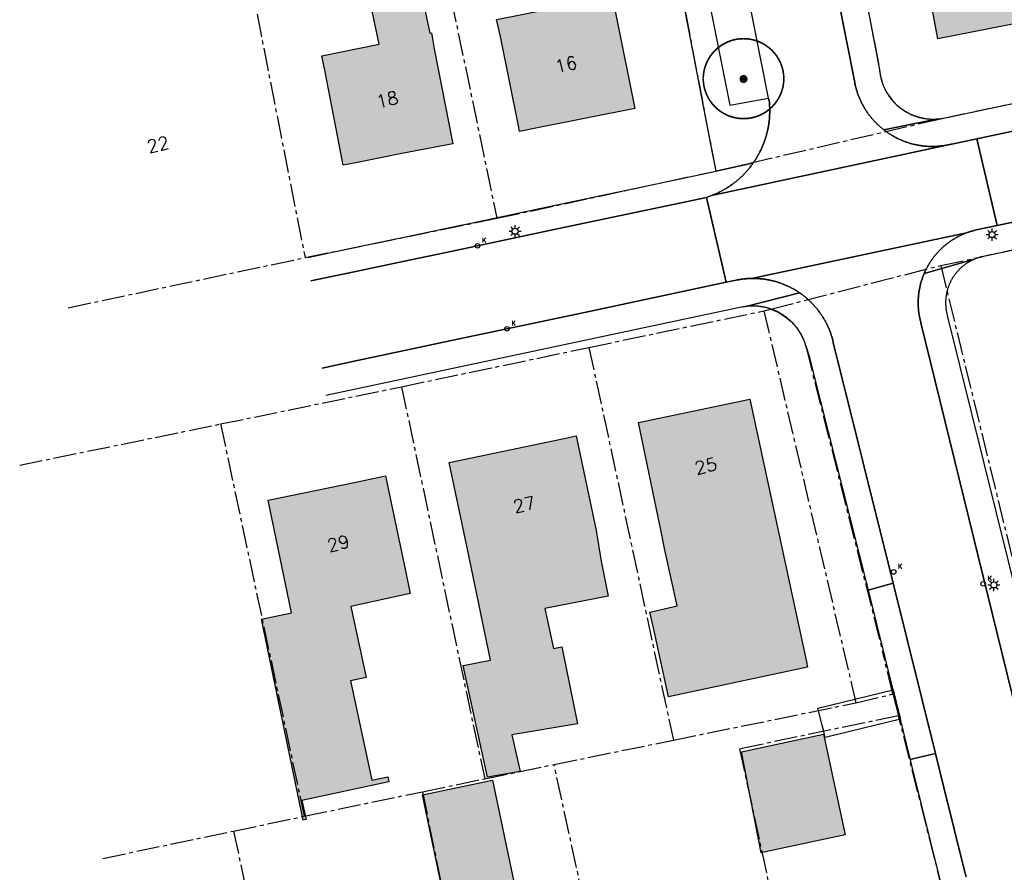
# Model space of a CAD drawing. Header units: metres. Extents: x 202922 to 203755, y 348928 to 349702.
# Tile 10 of 256: x 202979 to 203040, y 349438 to 349491. Entities that reach past the tile are written whole.
import ezdxf
from ezdxf.enums import TextEntityAlignment as Align

# ---------------------------------------------------------------- set-up
doc = ezdxf.new("R2010")
doc.units = ezdxf.units.M
doc.linetypes.add('1-200 CENTER', pattern=[4.28625, 2.8575, -0.47625, 0.47625, -0.47625])
for name, color, linetype in [('PH-BEST-BEBOUWING', 1, 'Continuous'), ('PH-BEST-BEBOUWING-ARCERING', 254, 'Continuous'), ('PH-BEST-HUISNUMMER', 7, 'Continuous'), ('PH-BEST-KADASTRALE-GRENS', 240, '1-200 CENTER'), ('PH-BEST-KOLK', 8, 'Continuous'), ('PH-BEST-LICHTMAST-HANDHAVENB', 251, 'Continuous'), ('PH-BEST-WEGDEEL', 253, 'Continuous'), ('PH-INM-BOOM-HANDHAVEN', 96, 'Continuous')]:
    doc.layers.add(name, color=color, linetype=linetype)
doc.styles.add('ROMANS', font='romans.shx')

# ---------------------------------------------------------------- blocks, each defined once
blk = doc.blocks.new('*U21')
blk.add_circle((0, 0), 0.142)
at = {"ltscale": 0.05, "style": 'ROMANS'}
blk.add_text('K', height=0.3, dxfattribs=at).set_placement((0.277, 0.195))
blk = doc.blocks.new('Lichtmast 2')
at = {"flags": 128}
for points in [[(-0.5, 0), (-0.25, 0)], [(-0.354, 0.354), (-0.177, 0.177)], [(0, 0.25), (0, 0.5)], [(0.177, 0.177), (0.354, 0.354)], [(0.25, 0), (0.5, 0)], [(-0.354, -0.354), (-0.177, -0.177)], [(0, -0.5), (0, -0.25)], [(0.177, -0.177), (0.354, -0.354)]]:
    blk.add_lwpolyline(points, dxfattribs=at)
blk.add_circle((0, 0), 0.25)
blk = doc.blocks.new('*U18')
at = {"const_width": 0.1}
blk.add_lwpolyline([(-2.5, 0.004, 0.990403), (2.5, 0.03, 0.990403), (-2.5, 0.018)], format="xyb", dxfattribs=at)
at = {"linetype": 'Continuous', "const_width": 0.25}
blk.add_lwpolyline([(-0.125, 0, 1), (0.125, 0, 1)], format="xyb", close=True, dxfattribs=at)

msp = doc.modelspace()

# ---------------------------------------------------------------- hatches: boundary and pattern name
at = {"layer": 'PH-BEST-BEBOUWING-ARCERING'}
for points in [[(203034.264, 349500), (203033.84, 349502.3), (203034.746, 349502.467), (203036.665, 349502.822), (203036.985, 349501.285), (203037.183, 349500.338), (203037.803, 349501.44), (203039.763, 349501.849), (203040.722, 349501.112), (203041.01, 349499.505), (203040.987, 349499.5), (203042.725, 349490.877), (203036.18, 349489.6), (203034.377, 349499.389)], [(203009.08, 349489.74), (203008.841, 349490.801), (203012.174, 349491.468), (203011.282, 349495.926), (203010.103, 349495.733), (203009.349, 349499.95), (203009.635, 349500), (203014.23, 349500.93), (203014.418, 349500), (203015.753, 349493.415), (203016.24, 349491.01), (203017.4, 349485.29), (203011.378, 349484.084), (203010.26, 349483.86), (203010.213, 349484.094)], [(202998.18, 349487.66), (202998.003, 349488.549), (203001.561, 349489.276), (203000.395, 349494.747), (203001.91, 349495.056), (203003.544, 349495.39), (203004.698, 349489.953), (203004.807, 349489.974), (203004.97, 349488.99), (203006.12, 349483.1), (203002.964, 349482.482), (203000, 349481.901), (202999.33, 349481.77)], [(203018.85, 349459.95), (203017.63, 349465.82), (203024.54, 349467.26), (203028.05, 349450.975), (203028.12, 349450.65), (203023.468, 349449.651), (203019.499, 349448.798), (203018.555, 349453.087), (203018.34, 349454.063), (203020.035, 349454.436), (203019.249, 349458.005), (203018.992, 349459.259)], [(203007.13, 349457.46), (203005.9, 349463.33), (203012.929, 349464.804), (203013.77, 349464.98), (203014.015, 349463.811), (203015, 349459.11), (203015.317, 349457.221), (203015.748, 349455.042), (203011.821, 349454.28), (203012.366, 349451.806), (203012.883, 349451.894), (203013.845, 349447.121), (203009.784, 349446.445), (203010.29, 349444.181), (203008.275, 349443.82), (203006.77, 349450.751), (203008.455, 349451.08)], [(203003.18, 349456.62), (203003.473, 349455.205), (202999.802, 349454.411), (203000.754, 349450.012), (202999.777, 349449.801), (203001.112, 349443.634), (203002.089, 349443.845), (203002.157, 349443.533), (202996.771, 349442.367), (202997.025, 349441.194), (202996.838, 349441.153), (202994.256, 349453.623), (202996.116, 349454.008), (202994.67, 349460.99), (203000, 349462.094), (203001.96, 349462.5), (203002.308, 349460.824)], [(203024.012, 349445.394), (203029.11, 349446.48), (203030.44, 349440.25), (203025.514, 349439.201), (203025.231, 349439.141)], [(203006.557, 349431.681), (203005.714, 349435.704), (203004.244, 349442.724), (203008.591, 349443.635), (203010.904, 349432.592)]]:
    msp.add_hatch(color=256, dxfattribs=at).paths.add_polyline_path(points)

# ---------------------------------------------------------------- linework, layer by layer
at = {"layer": 'PH-BEST-BEBOUWING'}
for points in [[(203034.264, 349500), (203033.84, 349502.3), (203034.746, 349502.467), (203036.665, 349502.822), (203036.985, 349501.285), (203037.183, 349500.338), (203037.803, 349501.44), (203039.763, 349501.849), (203040.722, 349501.112), (203041.01, 349499.505), (203040.987, 349499.5), (203042.725, 349490.877), (203036.18, 349489.6), (203034.377, 349499.389), (203034.264, 349500)], [(203009.08, 349489.74), (203008.841, 349490.801), (203012.174, 349491.468), (203011.282, 349495.926), (203010.103, 349495.733), (203009.349, 349499.95), (203009.635, 349500), (203014.23, 349500.93), (203014.418, 349500), (203015.753, 349493.415), (203016.24, 349491.01), (203017.4, 349485.29), (203011.378, 349484.084), (203010.26, 349483.86), (203010.213, 349484.094), (203009.08, 349489.74)], [(202998.18, 349487.66), (202998.003, 349488.549), (203001.561, 349489.276), (203000.395, 349494.747), (203001.91, 349495.056), (203003.544, 349495.39), (203004.698, 349489.953), (203004.807, 349489.974), (203004.97, 349488.99), (203006.12, 349483.1), (203002.964, 349482.482), (203000, 349481.901), (202999.33, 349481.77), (202998.18, 349487.66)], [(203018.85, 349459.95), (203017.63, 349465.82), (203024.54, 349467.26), (203028.05, 349450.975), (203028.12, 349450.65), (203023.468, 349449.651), (203019.499, 349448.798), (203018.555, 349453.087), (203018.34, 349454.063), (203020.035, 349454.436), (203019.249, 349458.005), (203018.992, 349459.259), (203018.85, 349459.95)], [(203007.13, 349457.46), (203005.9, 349463.33), (203012.929, 349464.804), (203013.77, 349464.98), (203014.015, 349463.811), (203015, 349459.11), (203015.317, 349457.221), (203015.748, 349455.042), (203011.821, 349454.28), (203012.366, 349451.806), (203012.883, 349451.894), (203013.845, 349447.121), (203009.784, 349446.445), (203010.29, 349444.181), (203008.275, 349443.82), (203006.77, 349450.751), (203008.455, 349451.08), (203007.13, 349457.46)], [(203003.18, 349456.62), (203003.473, 349455.205), (202999.802, 349454.411), (203000.754, 349450.012), (202999.777, 349449.801), (203001.112, 349443.634), (203002.089, 349443.845), (203002.157, 349443.533), (202996.771, 349442.367), (202997.025, 349441.194), (202996.838, 349441.153), (202994.256, 349453.623), (202996.116, 349454.008), (202994.67, 349460.99), (203000, 349462.094), (203001.96, 349462.5), (203002.308, 349460.824), (203003.18, 349456.62)], [(203024.012, 349445.394), (203029.11, 349446.48), (203030.44, 349440.25), (203025.514, 349439.201), (203025.231, 349439.141), (203024.012, 349445.394)], [(203006.557, 349431.681), (203005.714, 349435.704), (203004.244, 349442.724), (203008.591, 349443.635), (203010.904, 349432.592), (203006.557, 349431.681)]]:
    msp.add_lwpolyline(points, close=True, dxfattribs=at)
at = {"layer": 'PH-BEST-KADASTRALE-GRENS', "ltscale": 0.5}
for p, q in [((202990.667, 349507.947), (202996.96, 349476.035)), ((203003.409, 349504.647), (203008.851, 349478.474)), ((203030.23, 349500), (203032.575, 349487.687)), ((203022.446, 349481.406), (203019.306, 349497.751)), ((203036.454, 349484.668), (203043.668, 349486.199)), ((203022.446, 349481.406), (203036.454, 349484.668)), ((203008.851, 349478.474), (203022.446, 349481.406)), ((202996.96, 349476.035), (203008.851, 349478.474)), ((203047.921, 349478.001), (203038.943, 349476.094)), ((202982.282, 349472.93), (202996.96, 349476.035)), ((203036.367, 349475.552), (203038.943, 349476.094)), ((203025.833, 349472.844), (203036.367, 349475.552)), ((203036.367, 349475.552), (203044.88, 349440.735)), ((203014.564, 349470.469), (203025.406, 349472.735)), ((203025.406, 349472.735), (203025.833, 349472.844)), ((203025.406, 349472.735), (203031.112, 349448.43)), ((203002.942, 349468.031), (203014.564, 349470.469)), ((203014.564, 349470.469), (203019.794, 349446.122)), ((203028.044, 349470.374), (203032.771, 349451.581)), ((202991.723, 349465.72), (203002.942, 349468.031)), ((203002.942, 349468.031), (203008.098, 349443.724)), ((202979.273, 349463.163), (202991.723, 349465.72)), ((202991.723, 349465.72), (202996.911, 349441.397)), ((203033.4, 349448.981), (203032.771, 349451.581)), ((203031.112, 349448.43), (203033.4, 349448.981)), ((203033.4, 349448.981), (203033.754, 349447.632)), ((203019.794, 349446.122), (203031.112, 349448.43)), ((203012.402, 349444.606), (203019.794, 349446.122)), ((203008.098, 349443.724), (203012.402, 349444.606)), ((203004.236, 349442.921), (203008.098, 349443.724)), ((202996.911, 349441.397), (203004.236, 349442.921)), ((202992.534, 349440.482), (202996.911, 349441.397)), ((202984.429, 349438.787), (202992.534, 349440.482))]:
    msp.add_line(p, q, dxfattribs=at)
for points in [[(203032.575, 349487.687), (203032.653, 349487.191), (203032.804, 349486.712), (203033.026, 349486.262), (203033.313, 349485.85), (203033.658, 349485.486), (203034.054, 349485.177), (203034.492, 349484.932), (203034.962, 349484.755), (203035.453, 349484.651), (203035.954, 349484.622), (203036.454, 349484.668)], [(203025.833, 349472.844), (203026.287, 349472.65), (203026.709, 349472.392), (203027.089, 349472.075), (203027.418, 349471.707), (203027.691, 349471.295), (203027.901, 349470.847), (203028.044, 349470.374)], [(203033.754, 349447.632), (203023.897, 349445.572), (203026.396, 349434.027), (203027.272, 349430.088), (203028.839, 349422.277)], [(203028.839, 349422.277), (203034.64, 349423.51), (203036.748, 349424.086), (203037.741, 349424.871), (203038.435, 349426.08), (203038.783, 349427.287), (203038.63, 349428.345), (203033.754, 349447.632)], [(203017.781, 349419.916), (203016.074, 349427.752), (203012.402, 349444.606)], [(203004.236, 349442.921), (203005.714, 349435.704), (203007.301, 349428.127), (203009.384, 349418.117)], [(202992.534, 349440.482), (202994.759, 349429.942), (202996.022, 349423.985), (202997.676, 349415.651)]]:
    msp.add_lwpolyline(points, dxfattribs=at)
at = {"layer": 'PH-BEST-WEGDEEL'}
for points in [[(203030.23, 349500), (203032.575, 349487.687), (203032.579, 349487.643), (203032.583, 349487.6), (203032.588, 349487.556), (203032.593, 349487.513), (203032.599, 349487.469), (203032.606, 349487.426), (203032.614, 349487.383), (203032.622, 349487.34), (203032.63, 349487.297), (203032.639, 349487.254), (203032.648, 349487.211), (203032.658, 349487.168), (203032.669, 349487.126), (203032.68, 349487.083), (203032.692, 349487.041), (203032.704, 349486.999), (203032.717, 349486.957), (203032.73, 349486.915), (203032.744, 349486.874), (203032.759, 349486.832), (203032.774, 349486.791), (203032.79, 349486.75), (203032.806, 349486.709), (203032.822, 349486.668), (203032.839, 349486.627), (203032.857, 349486.587), (203032.875, 349486.547), (203032.894, 349486.507), (203032.913, 349486.468), (203032.933, 349486.429), (203032.953, 349486.39), (203032.974, 349486.351), (203032.995, 349486.313), (203033.017, 349486.275), (203033.039, 349486.237), (203033.062, 349486.2), (203033.086, 349486.163), (203033.11, 349486.126), (203033.134, 349486.09), (203033.159, 349486.054), (203033.184, 349486.018), (203033.21, 349485.982), (203033.236, 349485.947), (203033.262, 349485.912), (203033.289, 349485.877), (203033.316, 349485.843), (203033.344, 349485.809), (203033.373, 349485.776), (203033.402, 349485.743), (203033.431, 349485.71), (203033.461, 349485.678), (203033.491, 349485.646), (203033.522, 349485.615), (203033.553, 349485.584), (203033.585, 349485.553), (203033.617, 349485.523), (203033.649, 349485.493), (203033.681, 349485.464), (203033.714, 349485.435), (203033.747, 349485.406), (203033.781, 349485.378), (203033.815, 349485.35), (203033.85, 349485.323), (203033.885, 349485.296), (203033.92, 349485.27), (203033.955, 349485.244), (203033.991, 349485.219), (203034.027, 349485.194), (203034.064, 349485.17), (203034.101, 349485.146), (203034.138, 349485.123), (203034.175, 349485.1), (203034.213, 349485.077), (203034.251, 349485.055), (203034.289, 349485.034), (203034.327, 349485.013), (203034.366, 349484.993), (203034.405, 349484.973), (203034.444, 349484.953), (203034.484, 349484.934), (203034.524, 349484.916), (203034.564, 349484.898), (203034.604, 349484.881), (203034.645, 349484.864), (203034.686, 349484.848), (203034.727, 349484.832), (203034.768, 349484.817), (203034.809, 349484.802), (203034.851, 349484.788), (203034.893, 349484.775), (203034.935, 349484.762), (203034.977, 349484.75), (203035.019, 349484.738), (203035.062, 349484.727), (203035.104, 349484.716), (203035.147, 349484.706), (203035.19, 349484.696), (203035.233, 349484.687), (203035.276, 349484.679), (203035.319, 349484.671), (203035.362, 349484.664), (203035.405, 349484.657), (203035.449, 349484.651), (203035.492, 349484.645), (203035.536, 349484.64), (203035.58, 349484.636), (203035.623, 349484.632), (203035.667, 349484.629), (203035.711, 349484.626), (203035.754, 349484.624), (203035.798, 349484.622), (203035.842, 349484.621), (203035.886, 349484.621), (203035.93, 349484.621), (203035.974, 349484.622), (203036.018, 349484.623), (203036.062, 349484.625), (203036.106, 349484.627), (203036.149, 349484.63), (203036.193, 349484.634), (203032.834, 349483.964), (203032.834, 349483.964), (203032.792, 349483.997), (203032.751, 349484.03), (203032.71, 349484.064), (203032.669, 349484.098), (203032.629, 349484.133), (203032.589, 349484.168), (203032.55, 349484.204), (203032.511, 349484.24), (203032.472, 349484.276), (203032.434, 349484.313), (203032.396, 349484.35), (203032.358, 349484.388), (203032.321, 349484.426), (203032.284, 349484.464), (203032.248, 349484.503), (203032.212, 349484.542), (203032.176, 349484.582), (203032.141, 349484.622), (203032.107, 349484.663), (203032.073, 349484.704), (203032.039, 349484.745), (203032.006, 349484.787), (203031.973, 349484.829), (203031.94, 349484.871), (203031.908, 349484.913), (203031.877, 349484.956), (203031.846, 349484.999), (203031.815, 349485.043), (203031.785, 349485.087), (203031.756, 349485.131), (203031.727, 349485.176), (203031.698, 349485.221), (203031.67, 349485.266), (203031.642, 349485.311), (203031.615, 349485.357), (203031.589, 349485.403), (203031.563, 349485.449), (203031.537, 349485.496), (203031.512, 349485.543), (203031.487, 349485.59), (203031.463, 349485.638), (203031.44, 349485.686), (203031.417, 349485.734), (203031.395, 349485.782), (203031.373, 349485.831), (203031.352, 349485.879), (203031.331, 349485.928), (203031.31, 349485.977), (203031.29, 349486.026), (203031.271, 349486.076), (203031.252, 349486.126), (203031.234, 349486.176), (203031.216, 349486.226), (203031.199, 349486.277), (203031.182, 349486.327), (203031.166, 349486.378), (203031.151, 349486.429), (203031.136, 349486.48), (203031.122, 349486.532), (203031.108, 349486.583), (203031.095, 349486.635), (203031.082, 349486.686), (203031.07, 349486.738), (203031.058, 349486.79), (203031.047, 349486.842), (203031.037, 349486.894), (203029.462, 349494.94)], [(203029.462, 349494.94), (203031.037, 349486.894), (203031.047, 349486.842), (203031.058, 349486.79), (203031.07, 349486.738), (203031.082, 349486.686), (203031.095, 349486.635), (203031.108, 349486.583), (203031.122, 349486.532), (203031.136, 349486.48), (203031.151, 349486.429), (203031.166, 349486.378), (203031.182, 349486.327), (203031.199, 349486.277), (203031.216, 349486.226), (203031.234, 349486.176), (203031.252, 349486.126), (203031.271, 349486.076), (203031.29, 349486.026), (203031.31, 349485.977), (203031.331, 349485.928), (203031.352, 349485.879), (203031.373, 349485.831), (203031.395, 349485.782), (203031.417, 349485.734), (203031.44, 349485.686), (203031.463, 349485.638), (203031.487, 349485.59), (203031.512, 349485.543), (203031.537, 349485.496), (203031.563, 349485.449), (203031.589, 349485.403), (203031.615, 349485.357), (203031.642, 349485.311), (203031.67, 349485.266), (203031.698, 349485.221), (203031.727, 349485.176), (203031.756, 349485.131), (203031.785, 349485.087), (203031.815, 349485.043), (203031.846, 349484.999), (203031.877, 349484.956), (203031.908, 349484.913), (203031.94, 349484.871), (203031.973, 349484.829), (203032.006, 349484.787), (203032.039, 349484.745), (203032.073, 349484.704), (203032.107, 349484.663), (203032.141, 349484.622), (203032.176, 349484.582), (203032.212, 349484.542), (203032.248, 349484.503), (203032.284, 349484.464), (203032.321, 349484.426), (203032.358, 349484.388), (203032.396, 349484.35), (203032.434, 349484.313), (203032.472, 349484.276), (203032.511, 349484.24), (203032.55, 349484.204), (203032.589, 349484.168), (203032.629, 349484.133), (203032.669, 349484.098), (203032.71, 349484.064), (203032.751, 349484.03), (203032.792, 349483.997), (203032.834, 349483.964), (203032.876, 349483.932), (203032.919, 349483.9), (203032.962, 349483.868), (203033.005, 349483.837), (203033.048, 349483.806), (203033.092, 349483.776), (203033.136, 349483.746), (203033.181, 349483.717), (203033.226, 349483.688), (203033.271, 349483.66), (203033.316, 349483.632), (203033.362, 349483.605), (203033.408, 349483.578), (203033.454, 349483.552), (203033.501, 349483.526), (203033.548, 349483.501), (203033.595, 349483.476), (203033.642, 349483.452), (203033.69, 349483.428), (203033.738, 349483.405), (203033.786, 349483.382), (203033.834, 349483.36), (203033.883, 349483.339), (203033.932, 349483.318), (203033.981, 349483.298), (203034.03, 349483.278), (203034.08, 349483.258), (203034.13, 349483.239), (203034.18, 349483.22), (203034.23, 349483.202), (203034.28, 349483.185), (203034.33, 349483.168), (203034.381, 349483.152), (203034.432, 349483.136), (203034.483, 349483.121), (203034.534, 349483.107), (203034.586, 349483.093), (203034.637, 349483.08), (203034.689, 349483.067), (203034.741, 349483.055), (203034.793, 349483.043), (203034.845, 349483.031), (203034.897, 349483.02), (203034.95, 349483.01), (203035.002, 349483.001), (203035.054, 349482.992), (203035.107, 349482.984), (203035.159, 349482.976), (203035.212, 349482.969), (203035.265, 349482.962), (203035.318, 349482.956), (203035.371, 349482.951), (203035.424, 349482.946), (203035.477, 349482.942), (203035.53, 349482.938), (203035.583, 349482.935), (203035.636, 349482.932), (203035.689, 349482.93), (203035.742, 349482.929), (203035.795, 349482.928), (203035.848, 349482.928), (203035.902, 349482.928), (203035.955, 349482.929), (203036.008, 349482.93), (203036.062, 349482.932), (203036.115, 349482.935), (203036.168, 349482.938), (203036.221, 349482.942), (203036.274, 349482.946), (203036.327, 349482.951), (203036.38, 349482.957), (203036.433, 349482.963), (203036.486, 349482.969), (203036.538, 349482.976), (203036.591, 349482.984), (203036.643, 349482.992), (203036.696, 349483.001), (203036.748, 349483.011), (203022.167, 349479.884), (203022.219, 349479.904), (203022.271, 349479.925), (203022.323, 349479.946), (203022.374, 349479.968), (203022.425, 349479.991), (203022.476, 349480.014), (203022.527, 349480.038), (203022.577, 349480.062), (203022.627, 349480.086), (203022.677, 349480.111), (203022.727, 349480.136), (203022.776, 349480.162), (203022.825, 349480.189), (203022.874, 349480.216), (203022.922, 349480.243), (203022.97, 349480.271), (203023.018, 349480.299), (203023.066, 349480.328), (203023.114, 349480.357), (203023.161, 349480.387), (203023.208, 349480.417), (203023.254, 349480.447), (203023.3, 349480.478), (203023.346, 349480.51), (203023.392, 349480.542), (203023.437, 349480.575), (203023.482, 349480.608), (203023.527, 349480.641), (203023.571, 349480.675), (203023.615, 349480.709), (203023.659, 349480.744), (203023.702, 349480.779), (203023.745, 349480.815), (203023.788, 349480.851), (203023.83, 349480.887), (203023.872, 349480.924), (203023.914, 349480.961), (203023.955, 349480.999), (203023.996, 349481.037), (203024.036, 349481.075), (203024.076, 349481.114), (203024.116, 349481.153), (203024.155, 349481.193), (203024.194, 349481.233), (203024.232, 349481.273), (203024.27, 349481.314), (203024.308, 349481.355), (203024.345, 349481.397), (203024.382, 349481.439), (203024.418, 349481.481), (203024.454, 349481.523), (203024.49, 349481.566), (203024.525, 349481.609), (203024.56, 349481.653), (203024.594, 349481.697), (203024.628, 349481.741), (203024.661, 349481.786), (203024.694, 349481.831), (203024.727, 349481.876), (203024.759, 349481.922), (203024.791, 349481.968), (203024.822, 349482.014), (203024.853, 349482.061), (203024.883, 349482.108), (203024.913, 349482.155), (203024.942, 349482.202), (203024.971, 349482.25), (203024.999, 349482.298), (203025.027, 349482.346), (203025.054, 349482.395), (203025.081, 349482.444), (203025.108, 349482.493), (203025.134, 349482.542), (203025.159, 349482.592), (203025.184, 349482.642), (203025.208, 349482.692), (203025.232, 349482.742), (203025.256, 349482.793), (203025.279, 349482.844), (203025.302, 349482.895), (203025.324, 349482.946), (203025.345, 349482.997), (203025.366, 349483.049), (203025.386, 349483.101), (203025.406, 349483.153), (203025.426, 349483.205), (203025.445, 349483.257), (203025.463, 349483.31), (203025.481, 349483.363), (203025.498, 349483.416), (203025.515, 349483.469), (203025.531, 349483.523), (203025.547, 349483.576), (203025.562, 349483.63), (203025.577, 349483.683), (203025.591, 349483.737), (203025.605, 349483.791), (203025.618, 349483.846), (203025.631, 349483.9), (203025.643, 349483.955), (203025.654, 349484.009), (203025.665, 349484.064), (203025.676, 349484.119), (203025.686, 349484.173), (203025.695, 349484.228), (203025.704, 349484.283), (203025.712, 349484.339), (203025.719, 349484.394), (203025.726, 349484.449), (203025.733, 349484.505), (203025.739, 349484.56), (203025.745, 349484.616), (203025.75, 349484.671), (203025.754, 349484.727), (203025.758, 349484.783), (203025.761, 349484.838), (203025.764, 349484.894), (203025.766, 349484.95), (203025.768, 349485.005), (203025.769, 349485.061), (203025.77, 349485.117), (203025.77, 349485.172), (203025.769, 349485.228), (203025.768, 349485.284), (203025.766, 349485.339), (203025.764, 349485.395), (203025.761, 349485.451), (203025.758, 349485.506), (203025.754, 349485.562), (203025.75, 349485.618), (203025.745, 349485.673), (203025.739, 349485.729), (203025.685, 349485.92), (203023.225, 349498.368)], [(203020.877, 349497.616), (203023.288, 349485.488), (203025.685, 349485.92), (203025.739, 349485.729), (203025.745, 349485.673), (203025.75, 349485.618), (203025.754, 349485.562), (203025.758, 349485.506), (203025.761, 349485.451), (203025.764, 349485.395), (203025.766, 349485.339), (203025.768, 349485.284), (203025.769, 349485.228), (203025.77, 349485.172), (203025.77, 349485.117), (203025.769, 349485.061), (203025.768, 349485.005), (203025.766, 349484.95), (203025.764, 349484.894), (203025.761, 349484.838), (203025.758, 349484.783), (203025.754, 349484.727), (203025.75, 349484.671), (203025.745, 349484.616), (203025.739, 349484.56), (203025.733, 349484.505), (203025.726, 349484.449), (203025.719, 349484.394), (203025.712, 349484.339), (203025.704, 349484.283), (203025.695, 349484.228), (203025.686, 349484.173), (203025.676, 349484.119), (203025.665, 349484.064), (203025.654, 349484.009), (203025.643, 349483.955), (203025.631, 349483.9), (203025.618, 349483.846), (203025.605, 349483.791), (203025.591, 349483.737), (203025.577, 349483.683), (203025.562, 349483.63), (203025.547, 349483.576), (203025.531, 349483.523), (203025.515, 349483.469), (203025.498, 349483.416), (203025.481, 349483.363), (203025.463, 349483.31), (203025.445, 349483.257), (203025.426, 349483.205), (203025.406, 349483.153), (203025.386, 349483.101), (203025.366, 349483.049), (203025.345, 349482.997), (203025.324, 349482.946), (203025.302, 349482.895), (203025.279, 349482.844), (203025.256, 349482.793), (203025.232, 349482.742), (203025.208, 349482.692), (203025.184, 349482.642), (203025.159, 349482.592), (203025.134, 349482.542), (203025.108, 349482.493), (203025.081, 349482.444), (203025.054, 349482.395), (203025.027, 349482.346), (203024.999, 349482.298), (203024.971, 349482.25), (203024.942, 349482.202), (203024.913, 349482.155), (203024.883, 349482.108), (203024.853, 349482.061), (203024.822, 349482.014), (203024.791, 349481.968), (203024.759, 349481.922), (203022.446, 349481.406), (203022.446, 349481.406), (203022.189, 349482.745), (203019.664, 349495.887)], [(203104.694, 349491.772), (203082.731, 349487.116), (203082.19, 349487.001), (203082.091, 349486.979), (203078.638, 349486.247), (203075.403, 349485.561), (203074.984, 349485.472), (203066.162, 349483.602), (203063.893, 349483.121), (203053.366, 349480.889), (203039.871, 349478.028), (203038.605, 349483.408), (203038.605, 349483.408), (203051.205, 349486.081), (203060.949, 349488.149), (203061.603, 349488.288), (203063.353, 349488.659), (203063.83, 349488.76), (203064.703, 349488.945), (203103.27, 349497.129)], [(203051.205, 349486.081), (203038.605, 349483.408), (203038.605, 349483.408), (203037.06, 349483.08), (203037.008, 349483.067), (203036.957, 349483.055), (203036.905, 349483.043), (203036.853, 349483.032), (203036.8, 349483.021), (203036.748, 349483.011), (203036.696, 349483.001), (203036.643, 349482.992), (203036.591, 349482.984), (203036.538, 349482.976), (203036.486, 349482.969), (203036.433, 349482.963), (203036.38, 349482.957), (203036.327, 349482.951), (203036.274, 349482.946), (203036.221, 349482.942), (203036.168, 349482.938), (203036.115, 349482.935), (203036.062, 349482.932), (203036.008, 349482.93), (203035.955, 349482.929), (203035.902, 349482.928), (203035.848, 349482.928), (203035.795, 349482.928), (203035.742, 349482.929), (203035.689, 349482.93), (203035.636, 349482.932), (203035.583, 349482.935), (203035.53, 349482.938), (203035.477, 349482.942), (203035.424, 349482.946), (203035.371, 349482.951), (203035.318, 349482.956), (203035.265, 349482.962), (203035.212, 349482.969), (203035.159, 349482.976), (203035.107, 349482.984), (203035.054, 349482.992), (203035.002, 349483.001), (203034.95, 349483.01), (203034.897, 349483.02), (203034.845, 349483.031), (203034.793, 349483.043), (203034.741, 349483.055), (203034.689, 349483.067), (203034.637, 349483.08), (203034.586, 349483.093), (203034.534, 349483.107), (203034.483, 349483.121), (203034.432, 349483.136), (203034.381, 349483.152), (203034.33, 349483.168), (203034.28, 349483.185), (203034.23, 349483.202), (203034.18, 349483.22), (203034.13, 349483.239), (203034.08, 349483.258), (203034.03, 349483.278), (203033.981, 349483.298), (203033.932, 349483.318), (203033.883, 349483.339), (203033.834, 349483.36), (203033.786, 349483.382), (203033.738, 349483.405), (203033.69, 349483.428), (203033.642, 349483.452), (203033.595, 349483.476), (203033.548, 349483.501), (203033.501, 349483.526), (203033.454, 349483.552), (203033.408, 349483.578), (203033.362, 349483.605), (203033.316, 349483.632), (203033.271, 349483.66), (203033.226, 349483.688), (203033.181, 349483.717), (203033.136, 349483.746), (203033.092, 349483.776), (203033.048, 349483.806), (203033.005, 349483.837), (203032.962, 349483.868), (203032.919, 349483.9), (203032.876, 349483.932), (203032.834, 349483.964), (203036.193, 349484.634), (203036.237, 349484.639), (203036.28, 349484.644), (203036.324, 349484.649), (203036.367, 349484.655), (203036.411, 349484.661), (203036.454, 349484.668), (203042.785, 349486.013)], [(202997.136, 349476.053), (203000, 349476.658), (203003.393, 349477.372), (203006.622, 349478.052), (203007.234, 349478.181), (203011.215, 349479.019), (203015.69, 349479.961), (203016.999, 349480.237), (203022.446, 349481.406), (203024.759, 349481.922), (203024.727, 349481.876), (203024.694, 349481.831), (203024.661, 349481.786), (203024.628, 349481.741), (203024.594, 349481.697), (203024.56, 349481.653), (203024.525, 349481.609), (203024.49, 349481.566), (203024.454, 349481.523), (203024.418, 349481.481), (203024.382, 349481.439), (203024.345, 349481.397), (203024.308, 349481.355), (203024.27, 349481.314), (203024.232, 349481.273), (203024.194, 349481.233), (203024.155, 349481.193), (203024.116, 349481.153), (203024.076, 349481.114), (203024.036, 349481.075), (203023.996, 349481.037), (203023.955, 349480.999), (203023.914, 349480.961), (203023.872, 349480.924), (203023.83, 349480.887), (203023.788, 349480.851), (203023.745, 349480.815), (203023.702, 349480.779), (203023.659, 349480.744), (203023.615, 349480.709), (203023.571, 349480.675), (203023.527, 349480.641), (203023.482, 349480.608), (203023.437, 349480.575), (203023.392, 349480.542), (203023.346, 349480.51), (203023.3, 349480.478), (203023.254, 349480.447), (203023.208, 349480.417), (203023.161, 349480.387), (203023.114, 349480.357), (203023.066, 349480.328), (203023.018, 349480.299), (203022.97, 349480.271), (203022.922, 349480.243), (203022.874, 349480.216), (203022.825, 349480.189), (203022.776, 349480.162), (203022.727, 349480.136), (203022.677, 349480.111), (203022.627, 349480.086), (203022.577, 349480.062), (203022.527, 349480.038), (203022.476, 349480.014), (203022.425, 349479.991), (203022.374, 349479.968), (203022.323, 349479.946), (203022.271, 349479.925), (203022.219, 349479.904), (203022.167, 349479.884), (203022.115, 349479.864), (203022.063, 349479.844), (203022.011, 349479.825), (203021.958, 349479.807), (203021.905, 349479.789), (203021.852, 349479.772), (203012.694, 349477.835), (203005.998, 349476.419), (203005.602, 349476.336), (203003.517, 349475.895), (203000, 349475.151), (202997.328, 349474.586)], [(203045.595, 349477.507), (203038.943, 349476.094), (203038.903, 349476.084), (203038.862, 349476.074), (203038.822, 349476.063), (203038.782, 349476.052), (203038.743, 349476.04), (203038.703, 349476.028), (203038.663, 349476.015), (203038.624, 349476.001), (203038.585, 349475.987), (203038.546, 349475.972), (203038.508, 349475.957), (203038.47, 349475.941), (203035.341, 349475.05), (203035.361, 349475.098), (203035.382, 349475.145), (203035.404, 349475.192), (203035.426, 349475.239), (203035.449, 349475.286), (203035.473, 349475.332), (203035.496, 349475.378), (203035.52, 349475.424), (203035.545, 349475.47), (203035.57, 349475.515), (203035.596, 349475.56), (203035.623, 349475.605), (203035.649, 349475.65), (203035.676, 349475.694), (203035.704, 349475.738), (203035.732, 349475.781), (203035.761, 349475.824), (203035.791, 349475.867), (203035.82, 349475.91), (203035.85, 349475.952), (203035.881, 349475.994), (203035.912, 349476.035), (203035.944, 349476.076), (203035.976, 349476.117), (203036.009, 349476.158), (203036.042, 349476.198), (203036.075, 349476.238), (203036.109, 349476.277), (203036.143, 349476.316), (203036.178, 349476.355), (203036.213, 349476.393), (203036.249, 349476.431), (203036.285, 349476.468), (203036.321, 349476.505), (203036.358, 349476.542), (203036.395, 349476.578), (203036.433, 349476.614), (203036.471, 349476.649), (203036.509, 349476.684), (203036.548, 349476.718), (203036.587, 349476.752), (203036.627, 349476.786), (203036.667, 349476.819), (203036.707, 349476.852), (203036.748, 349476.884), (203036.789, 349476.916), (203036.83, 349476.947), (203036.872, 349476.978), (203036.914, 349477.009), (203036.956, 349477.039), (203036.999, 349477.068), (203037.042, 349477.097), (203037.085, 349477.125), (203037.129, 349477.153), (203037.173, 349477.181), (203037.217, 349477.208), (203037.262, 349477.234), (203037.307, 349477.26), (203037.352, 349477.285), (203037.398, 349477.31), (203037.444, 349477.335), (203037.49, 349477.359), (203037.536, 349477.382), (203037.583, 349477.405), (203037.63, 349477.427), (203037.677, 349477.449), (203037.724, 349477.471), (203037.771, 349477.492), (203037.819, 349477.512), (203037.867, 349477.532), (203037.915, 349477.551), (203037.964, 349477.569), (203038.013, 349477.587), (203038.062, 349477.605), (203038.111, 349477.622), (203038.16, 349477.639), (203038.209, 349477.655), (203038.259, 349477.67), (203038.309, 349477.684), (203038.359, 349477.698), (203038.409, 349477.712), (203038.459, 349477.725), (203038.51, 349477.738), (203038.56, 349477.75), (203039.871, 349478.028), (203053.366, 349480.889)], [(202997.328, 349474.586), (203000, 349475.151), (203003.517, 349475.895), (203005.602, 349476.336), (203005.998, 349476.419), (203012.694, 349477.835), (203021.852, 349479.772), (203023.072, 349474.506), (203014.296, 349472.643), (203006.229, 349470.931), (203003.409, 349470.333), (203000, 349469.609), (202998.034, 349469.191)], [(203037.94, 349437.65), (203037.85, 349438.011), (203036.564, 349443.188), (203036.044, 349445.282), (203033.42, 349455.844), (203029.71, 349470.78), (203029.698, 349470.831), (203029.685, 349470.883), (203029.672, 349470.934), (203029.658, 349470.985), (203029.644, 349471.035), (203029.63, 349471.086), (203029.615, 349471.136), (203029.599, 349471.187), (203029.583, 349471.237), (203029.566, 349471.287), (203029.549, 349471.337), (203029.531, 349471.387), (203029.513, 349471.437), (203029.494, 349471.486), (203029.475, 349471.535), (203029.455, 349471.584), (203029.435, 349471.633), (203029.414, 349471.681), (203029.392, 349471.73), (203029.37, 349471.778), (203029.348, 349471.826), (203029.325, 349471.874), (203029.302, 349471.921), (203029.278, 349471.968), (203029.254, 349472.015), (203029.229, 349472.062), (203029.204, 349472.108), (203029.178, 349472.154), (203029.152, 349472.2), (203029.125, 349472.245), (203029.098, 349472.29), (203029.071, 349472.335), (203029.043, 349472.38), (203029.015, 349472.424), (203028.986, 349472.468), (203028.956, 349472.512), (203028.926, 349472.556), (203028.896, 349472.599), (203028.865, 349472.642), (203028.834, 349472.684), (203028.802, 349472.726), (203028.77, 349472.768), (203028.737, 349472.81), (203028.704, 349472.851), (203028.671, 349472.892), (203028.637, 349472.933), (203028.603, 349472.973), (203028.568, 349473.013), (203028.533, 349473.052), (203028.498, 349473.091), (203028.462, 349473.13), (203028.426, 349473.168), (203028.389, 349473.206), (203028.352, 349473.244), (203028.314, 349473.281), (203028.276, 349473.318), (203028.238, 349473.354), (203028.199, 349473.39), (203028.16, 349473.426), (203028.121, 349473.461), (203028.081, 349473.496), (203028.041, 349473.531), (203028.001, 349473.565), (203027.96, 349473.598), (203027.919, 349473.631), (203027.878, 349473.664), (203027.836, 349473.697), (203027.794, 349473.729), (203027.752, 349473.76), (203027.709, 349473.791), (203027.666, 349473.821), (203027.623, 349473.851), (203027.579, 349473.881), (203027.535, 349473.91), (203027.491, 349473.939), (203027.446, 349473.967), (203027.401, 349473.995), (203027.356, 349474.022), (203027.311, 349474.049), (203027.265, 349474.075), (203027.219, 349474.101), (203027.173, 349474.126), (203027.126, 349474.151), (203027.079, 349474.176), (203027.032, 349474.2), (203026.985, 349474.224), (203026.938, 349474.247), (203026.89, 349474.27), (203026.842, 349474.292), (203026.794, 349474.313), (203026.746, 349474.334), (203026.697, 349474.354), (203026.648, 349474.374), (203026.599, 349474.393), (203026.55, 349474.412), (203026.5, 349474.431), (203026.451, 349474.449), (203026.401, 349474.467), (203026.351, 349474.484), (203026.301, 349474.501), (203026.251, 349474.517), (203026.2, 349474.532), (203026.149, 349474.547), (203026.099, 349474.561), (203026.048, 349474.575), (203025.997, 349474.588), (203025.945, 349474.601), (203025.894, 349474.613), (203025.842, 349474.624), (203025.791, 349474.635), (203025.739, 349474.646), (203025.687, 349474.656), (203025.635, 349474.666), (203025.583, 349474.675), (203025.531, 349474.684), (203025.478, 349474.692), (203025.426, 349474.699), (203025.374, 349474.706), (203025.321, 349474.712), (203025.269, 349474.718), (203025.216, 349474.723), (203025.164, 349474.728), (203025.111, 349474.732), (203025.058, 349474.736), (203025.006, 349474.739), (203024.953, 349474.741), (203024.9, 349474.743), (203024.848, 349474.744), (203024.795, 349474.745), (203024.742, 349474.745), (203024.69, 349474.745), (203024.637, 349474.745), (203037.964, 349477.569), (203037.915, 349477.551), (203037.867, 349477.532), (203037.819, 349477.512), (203037.771, 349477.492), (203037.724, 349477.471), (203037.677, 349477.449), (203037.63, 349477.427), (203037.583, 349477.405), (203037.536, 349477.382), (203037.49, 349477.359), (203037.444, 349477.335), (203037.398, 349477.31), (203037.352, 349477.285), (203037.307, 349477.26), (203037.262, 349477.234), (203037.217, 349477.208), (203037.173, 349477.181), (203037.129, 349477.153), (203037.085, 349477.125), (203037.042, 349477.097), (203036.999, 349477.068), (203036.956, 349477.039), (203036.914, 349477.009), (203036.872, 349476.978), (203036.83, 349476.947), (203036.789, 349476.916), (203036.748, 349476.884), (203036.707, 349476.852), (203036.667, 349476.819), (203036.627, 349476.786), (203036.587, 349476.752), (203036.548, 349476.718), (203036.509, 349476.684), (203036.471, 349476.649), (203036.433, 349476.614), (203036.395, 349476.578), (203036.358, 349476.542), (203036.321, 349476.505), (203036.285, 349476.468), (203036.249, 349476.431), (203036.213, 349476.393), (203036.178, 349476.355), (203036.143, 349476.316), (203036.109, 349476.277), (203036.075, 349476.238), (203036.042, 349476.198), (203036.009, 349476.158), (203035.976, 349476.117), (203035.944, 349476.076), (203035.912, 349476.035), (203035.881, 349475.994), (203035.85, 349475.952), (203035.82, 349475.91), (203035.791, 349475.867), (203035.761, 349475.824), (203035.732, 349475.781), (203035.704, 349475.738), (203035.676, 349475.694), (203035.649, 349475.65), (203035.623, 349475.605), (203035.596, 349475.56), (203035.57, 349475.515), (203035.545, 349475.47), (203035.52, 349475.424), (203035.496, 349475.378), (203035.473, 349475.332), (203035.449, 349475.286), (203035.426, 349475.239), (203035.404, 349475.192), (203035.382, 349475.145), (203035.361, 349475.098), (203035.341, 349475.05), (203035.321, 349475.002), (203035.302, 349474.954), (203035.283, 349474.905), (203035.265, 349474.856), (203035.247, 349474.808), (203035.229, 349474.759), (203035.212, 349474.71), (203035.196, 349474.661), (203035.18, 349474.611), (203035.165, 349474.562), (203035.151, 349474.512), (203035.137, 349474.462), (203035.123, 349474.412), (203035.11, 349474.361), (203035.098, 349474.311), (203035.086, 349474.26), (203035.075, 349474.21), (203035.064, 349474.159), (203035.054, 349474.108), (203035.045, 349474.057), (203035.036, 349474.006), (203035.028, 349473.955), (203035.02, 349473.903), (203035.013, 349473.852), (203035.006, 349473.8), (203035, 349473.749), (203034.995, 349473.697), (203034.99, 349473.645), (203034.986, 349473.594), (203034.982, 349473.542), (203034.979, 349473.49), (203034.976, 349473.439), (203034.974, 349473.387), (203034.973, 349473.335), (203034.972, 349473.283), (203034.972, 349473.231), (203034.972, 349473.179), (203034.973, 349473.127), (203034.975, 349473.075), (203034.977, 349473.023), (203034.98, 349472.971), (203034.983, 349472.919), (203034.987, 349472.867), (203034.991, 349472.816), (203034.996, 349472.764), (203035.001, 349472.713), (203035.007, 349472.661), (203035.014, 349472.61), (203035.021, 349472.559), (203035.029, 349472.507), (203035.038, 349472.456), (203035.047, 349472.405), (203035.057, 349472.354), (203035.067, 349472.303), (203035.078, 349472.252), (203035.089, 349472.202), (203035.101, 349472.151), (203035.113, 349472.101), (203035.126, 349472.05), (203035.14, 349472), (203041.659, 349445.413)], [(203041.659, 349445.413), (203035.14, 349472), (203035.126, 349472.05), (203035.113, 349472.101), (203035.101, 349472.151), (203035.089, 349472.202), (203035.078, 349472.252), (203035.067, 349472.303), (203035.057, 349472.354), (203035.047, 349472.405), (203035.038, 349472.456), (203035.029, 349472.507), (203035.021, 349472.559), (203035.014, 349472.61), (203035.007, 349472.661), (203035.001, 349472.713), (203034.996, 349472.764), (203034.991, 349472.816), (203034.987, 349472.867), (203034.983, 349472.919), (203034.98, 349472.971), (203034.977, 349473.023), (203034.975, 349473.075), (203034.973, 349473.127), (203034.972, 349473.179), (203034.972, 349473.231), (203034.972, 349473.283), (203034.973, 349473.335), (203034.974, 349473.387), (203034.976, 349473.439), (203034.979, 349473.49), (203034.982, 349473.542), (203034.986, 349473.594), (203034.99, 349473.645), (203034.995, 349473.697), (203035, 349473.749), (203035.006, 349473.8), (203035.013, 349473.852), (203035.02, 349473.903), (203035.028, 349473.955), (203035.036, 349474.006), (203035.045, 349474.057), (203035.054, 349474.108), (203035.064, 349474.159), (203035.075, 349474.21), (203035.086, 349474.26), (203035.098, 349474.311), (203035.11, 349474.361), (203035.123, 349474.412), (203035.137, 349474.462), (203035.151, 349474.512), (203035.165, 349474.562), (203035.18, 349474.611), (203035.196, 349474.661), (203035.212, 349474.71), (203035.229, 349474.759), (203035.247, 349474.808), (203035.265, 349474.856), (203035.283, 349474.905), (203035.302, 349474.954), (203035.321, 349475.002), (203035.341, 349475.05), (203038.47, 349475.941), (203038.432, 349475.925), (203038.394, 349475.908), (203038.356, 349475.891), (203038.318, 349475.873), (203038.281, 349475.854), (203038.244, 349475.835), (203038.207, 349475.816), (203038.171, 349475.796), (203038.135, 349475.775), (203038.099, 349475.754), (203038.064, 349475.732), (203038.029, 349475.71), (203037.994, 349475.688), (203037.959, 349475.665), (203037.925, 349475.641), (203037.891, 349475.617), (203037.858, 349475.593), (203037.825, 349475.568), (203037.792, 349475.542), (203037.759, 349475.516), (203037.727, 349475.49), (203037.695, 349475.463), (203037.664, 349475.436), (203037.633, 349475.409), (203037.603, 349475.381), (203037.573, 349475.352), (203037.543, 349475.323), (203037.514, 349475.294), (203037.485, 349475.264), (203037.456, 349475.234), (203037.428, 349475.203), (203037.4, 349475.172), (203037.373, 349475.141), (203037.346, 349475.109), (203037.32, 349475.077), (203037.295, 349475.044), (203037.269, 349475.011), (203037.244, 349474.978), (203037.22, 349474.945), (203037.196, 349474.911), (203037.173, 349474.877), (203037.15, 349474.842), (203037.128, 349474.807), (203037.106, 349474.772), (203037.084, 349474.736), (203037.063, 349474.7), (203037.042, 349474.664), (203037.022, 349474.628), (203037.003, 349474.591), (203036.984, 349474.554), (203036.966, 349474.517), (203036.948, 349474.48), (203036.931, 349474.442), (203036.914, 349474.404), (203036.897, 349474.366), (203036.881, 349474.328), (203036.866, 349474.289), (203036.851, 349474.25), (203036.837, 349474.211), (203036.824, 349474.171), (203036.811, 349474.132), (203036.799, 349474.092), (203036.787, 349474.052), (203036.776, 349474.012), (203036.765, 349473.972), (203036.755, 349473.932), (203036.745, 349473.892), (203036.736, 349473.851), (203036.728, 349473.811), (203036.72, 349473.77), (203036.713, 349473.729), (203036.706, 349473.688), (203036.7, 349473.647), (203036.695, 349473.605), (203036.69, 349473.564), (203036.686, 349473.523), (203036.682, 349473.481), (203036.679, 349473.44), (203036.676, 349473.399), (203036.674, 349473.357), (203036.673, 349473.316), (203036.672, 349473.275), (203036.672, 349473.233), (203036.672, 349473.192), (203036.673, 349473.15), (203036.674, 349473.109), (203036.676, 349473.067), (203036.679, 349473.026), (203036.682, 349472.984), (203036.686, 349472.943), (203036.69, 349472.902), (203036.695, 349472.861), (203036.701, 349472.82), (203036.707, 349472.779), (203036.714, 349472.738), (203036.722, 349472.697), (203036.73, 349472.656), (203036.738, 349472.616), (203036.747, 349472.575), (203036.757, 349472.535), (203036.767, 349472.494), (203036.778, 349472.454), (203041.309, 349454.13)], [(202998.034, 349469.191), (203000, 349469.609), (203003.409, 349470.333), (203006.229, 349470.931), (203014.296, 349472.643), (203023.072, 349474.506), (203023.694, 349474.638), (203023.746, 349474.649), (203023.798, 349474.659), (203023.85, 349474.668), (203023.902, 349474.677), (203023.954, 349474.685), (203024.006, 349474.693), (203024.058, 349474.7), (203024.111, 349474.707), (203024.163, 349474.713), (203024.216, 349474.719), (203024.268, 349474.724), (203024.321, 349474.729), (203024.374, 349474.733), (203024.426, 349474.736), (203024.479, 349474.739), (203024.532, 349474.741), (203024.584, 349474.743), (203024.637, 349474.745), (203024.69, 349474.745), (203024.742, 349474.745), (203024.795, 349474.745), (203024.848, 349474.744), (203024.9, 349474.743), (203024.953, 349474.741), (203025.006, 349474.739), (203025.058, 349474.736), (203025.111, 349474.732), (203025.164, 349474.728), (203025.216, 349474.723), (203025.269, 349474.718), (203025.321, 349474.712), (203025.374, 349474.706), (203025.426, 349474.699), (203025.478, 349474.692), (203025.531, 349474.684), (203025.583, 349474.675), (203025.635, 349474.666), (203025.687, 349474.656), (203025.739, 349474.646), (203025.791, 349474.635), (203025.842, 349474.624), (203025.894, 349474.613), (203025.945, 349474.601), (203025.997, 349474.588), (203026.048, 349474.575), (203026.099, 349474.561), (203026.149, 349474.547), (203026.2, 349474.532), (203026.251, 349474.517), (203026.301, 349474.501), (203026.351, 349474.484), (203026.401, 349474.467), (203026.451, 349474.449), (203026.5, 349474.431), (203026.55, 349474.412), (203026.599, 349474.393), (203026.648, 349474.374), (203026.697, 349474.354), (203026.746, 349474.334), (203026.794, 349474.313), (203026.842, 349474.292), (203026.89, 349474.27), (203026.938, 349474.247), (203026.985, 349474.224), (203027.032, 349474.2), (203027.079, 349474.176), (203027.126, 349474.151), (203027.173, 349474.126), (203027.219, 349474.101), (203027.265, 349474.075), (203027.311, 349474.049), (203027.356, 349474.022), (203027.401, 349473.995), (203027.446, 349473.967), (203027.491, 349473.939), (203027.535, 349473.91), (203027.579, 349473.881), (203027.623, 349473.851), (203024.291, 349473.003), (203024.246, 349472.997), (203024.202, 349472.99), (203024.157, 349472.983), (203024.113, 349472.975), (203024.068, 349472.966), (203024.024, 349472.957), (203020.891, 349472.292), (203007.786, 349469.508), (203003.201, 349468.534), (203000, 349467.854), (202998.257, 349467.484)], [(203036.36, 349437.384), (203034.562, 349444.637), (203034.493, 349444.916), (203034.493, 349444.916), (203034.638, 349444.95), (203036.044, 349445.282), (203036.564, 349443.188), (203037.85, 349438.011), (203037.94, 349437.65)]]:
    msp.add_lwpolyline(points, dxfattribs=at)
for points in [[(203021.852, 349479.772), (203021.905, 349479.789), (203021.958, 349479.807), (203022.011, 349479.825), (203022.063, 349479.844), (203022.115, 349479.864), (203022.167, 349479.884), (203036.748, 349483.011), (203036.8, 349483.021), (203036.853, 349483.032), (203036.905, 349483.043), (203036.957, 349483.055), (203037.008, 349483.067), (203037.06, 349483.08), (203038.605, 349483.408), (203039.871, 349478.028), (203038.56, 349477.75), (203038.51, 349477.738), (203038.459, 349477.725), (203038.409, 349477.712), (203038.359, 349477.698), (203038.309, 349477.684), (203038.259, 349477.67), (203038.209, 349477.655), (203038.16, 349477.639), (203038.111, 349477.622), (203038.062, 349477.605), (203038.013, 349477.587), (203037.964, 349477.569), (203024.637, 349474.745), (203024.584, 349474.743), (203024.532, 349474.741), (203024.479, 349474.739), (203024.426, 349474.736), (203024.374, 349474.733), (203024.321, 349474.729), (203024.268, 349474.724), (203024.216, 349474.719), (203024.163, 349474.713), (203024.111, 349474.707), (203024.058, 349474.7), (203024.006, 349474.693), (203023.954, 349474.685), (203023.902, 349474.677), (203023.85, 349474.668), (203023.798, 349474.659), (203023.746, 349474.649), (203023.694, 349474.638), (203023.072, 349474.506), (203021.852, 349479.772)], [(203031.886, 349455.413), (203030.751, 349459.913), (203028.501, 349468.837), (203028.249, 349469.837), (203028.018, 349470.536), (203028.006, 349470.58), (203027.993, 349470.623), (203027.979, 349470.666), (203027.965, 349470.709), (203027.95, 349470.752), (203027.935, 349470.794), (203027.919, 349470.836), (203027.903, 349470.878), (203027.886, 349470.92), (203027.869, 349470.962), (203027.851, 349471.003), (203027.832, 349471.044), (203027.813, 349471.085), (203027.793, 349471.126), (203027.773, 349471.166), (203027.752, 349471.206), (203027.731, 349471.246), (203027.709, 349471.285), (203027.687, 349471.324), (203027.664, 349471.363), (203027.641, 349471.402), (203027.617, 349471.44), (203027.593, 349471.478), (203027.568, 349471.516), (203027.543, 349471.553), (203027.517, 349471.59), (203027.491, 349471.627), (203027.464, 349471.663), (203027.437, 349471.699), (203027.409, 349471.735), (203027.381, 349471.77), (203027.352, 349471.805), (203027.323, 349471.84), (203027.293, 349471.874), (203027.263, 349471.908), (203027.233, 349471.941), (203027.202, 349471.974), (203027.171, 349472.006), (203027.139, 349472.038), (203027.107, 349472.07), (203027.074, 349472.101), (203027.041, 349472.132), (203027.007, 349472.162), (203026.973, 349472.192), (203026.939, 349472.221), (203026.905, 349472.25), (203026.87, 349472.279), (203026.835, 349472.307), (203026.799, 349472.334), (203026.763, 349472.361), (203026.726, 349472.388), (203026.689, 349472.414), (203026.652, 349472.44), (203026.615, 349472.465), (203026.577, 349472.49), (203026.539, 349472.514), (203026.501, 349472.538), (203026.462, 349472.561), (203026.423, 349472.584), (203026.383, 349472.606), (203026.344, 349472.628), (203026.304, 349472.649), (203026.264, 349472.669), (203026.224, 349472.689), (203026.183, 349472.708), (203026.142, 349472.727), (203026.101, 349472.746), (203026.06, 349472.764), (203026.018, 349472.781), (203025.976, 349472.798), (203025.934, 349472.814), (203025.891, 349472.829), (203025.848, 349472.844), (203025.806, 349472.858), (203025.763, 349472.872), (203025.72, 349472.885), (203025.676, 349472.898), (203025.633, 349472.911), (203025.589, 349472.923), (203025.546, 349472.934), (203025.502, 349472.944), (203025.458, 349472.954), (203025.413, 349472.963), (203025.369, 349472.972), (203025.324, 349472.98), (203025.28, 349472.987), (203025.235, 349472.994), (203025.19, 349473), (203025.146, 349473.006), (203025.101, 349473.012), (203025.056, 349473.017), (203025.011, 349473.021), (203024.966, 349473.024), (203024.921, 349473.027), (203024.876, 349473.029), (203024.831, 349473.03), (203024.786, 349473.031), (203024.74, 349473.031), (203024.695, 349473.031), (203024.65, 349473.03), (203024.605, 349473.029), (203024.56, 349473.027), (203024.515, 349473.025), (203024.47, 349473.022), (203024.425, 349473.018), (203024.38, 349473.014), (203024.336, 349473.009), (203024.291, 349473.003), (203027.623, 349473.851), (203027.666, 349473.821), (203027.709, 349473.791), (203027.752, 349473.76), (203027.794, 349473.729), (203027.836, 349473.697), (203027.878, 349473.664), (203027.919, 349473.631), (203027.96, 349473.598), (203028.001, 349473.565), (203028.041, 349473.531), (203028.081, 349473.496), (203028.121, 349473.461), (203028.16, 349473.426), (203028.199, 349473.39), (203028.238, 349473.354), (203028.276, 349473.318), (203028.314, 349473.281), (203028.352, 349473.244), (203028.389, 349473.206), (203028.426, 349473.168), (203028.462, 349473.13), (203028.498, 349473.091), (203028.533, 349473.052), (203028.568, 349473.013), (203028.603, 349472.973), (203028.637, 349472.933), (203028.671, 349472.892), (203028.704, 349472.851), (203028.737, 349472.81), (203028.77, 349472.768), (203028.802, 349472.726), (203028.834, 349472.684), (203028.865, 349472.642), (203028.896, 349472.599), (203028.926, 349472.556), (203028.956, 349472.512), (203028.986, 349472.468), (203029.015, 349472.424), (203029.043, 349472.38), (203029.071, 349472.335), (203029.098, 349472.29), (203029.125, 349472.245), (203029.152, 349472.2), (203029.178, 349472.154), (203029.204, 349472.108), (203029.229, 349472.062), (203029.254, 349472.015), (203029.278, 349471.968), (203029.302, 349471.921), (203029.325, 349471.874), (203029.348, 349471.826), (203029.37, 349471.778), (203029.392, 349471.73), (203029.414, 349471.681), (203029.435, 349471.633), (203029.455, 349471.584), (203029.475, 349471.535), (203029.494, 349471.486), (203029.513, 349471.437), (203029.531, 349471.387), (203029.549, 349471.337), (203029.566, 349471.287), (203029.583, 349471.237), (203029.599, 349471.187), (203029.615, 349471.136), (203029.63, 349471.086), (203029.644, 349471.035), (203029.658, 349470.985), (203029.672, 349470.934), (203029.685, 349470.883), (203029.698, 349470.831), (203029.71, 349470.78), (203033.42, 349455.844), (203032.167, 349455.491), (203031.886, 349455.413)], [(203031.886, 349455.413), (203032.167, 349455.491), (203033.42, 349455.844), (203036.044, 349445.282), (203034.638, 349444.95), (203034.493, 349444.916), (203034.44, 349445.131), (203033.871, 349447.426), (203033.775, 349447.814), (203033.679, 349448.202), (203033.565, 349448.661), (203033.421, 349449.239), (203031.886, 349455.413)], [(203028.748, 349448.096), (203033.421, 349449.239), (203033.565, 349448.661), (203033.679, 349448.202), (203033.775, 349447.814), (203033.871, 349447.426), (203029.214, 349446.273), (203029.118, 349446.661), (203029.018, 349447.048), (203028.748, 349448.096)]]:
    msp.add_lwpolyline(points, close=True, dxfattribs=at)

# ---------------------------------------------------------------- block references
at = {"layer": 'PH-BEST-KOLK'}
for p in [(203007.652, 349476.769), (203009.484, 349471.622), (203033.449, 349456.547), (203039.003, 349455.813)]:
    msp.add_blockref('*U21', p, dxfattribs=at)
at = {"layer": 'PH-BEST-LICHTMAST-HANDHAVENB', "xscale": 0.75, "yscale": 0.75, "zscale": 0.75}
for p in [(203009.983, 349477.669), (203039.553, 349477.461), (203039.661, 349455.74)]:
    msp.add_blockref('Lichtmast 2', p, dxfattribs=at)
at = {"layer": 'PH-INM-BOOM-HANDHAVEN'}
msp.add_blockref('*U18', (203024.145, 349487.111), dxfattribs=at)
msp.add_blockref('*U18', (203024.145, 349487.111), dxfattribs=at)

# ---------------------------------------------------------------- texts
at = {"layer": 'PH-BEST-HUISNUMMER', "style": 'ROMANS'}
for s, p in [('16', (203013.138, 349488.006)), ('18', (203002.061, 349485.834)), ('22', (202987.846, 349483.05)), ('25', (203021.81, 349463.116)), ('27', (203010.553, 349460.73)), ('29', (202999.025, 349458.318))]:
    msp.add_text(s, height=0.8, rotation=13.5, dxfattribs=at).set_placement(p, align=Align.MIDDLE_CENTER)

doc.saveas('drawing.dxf')
